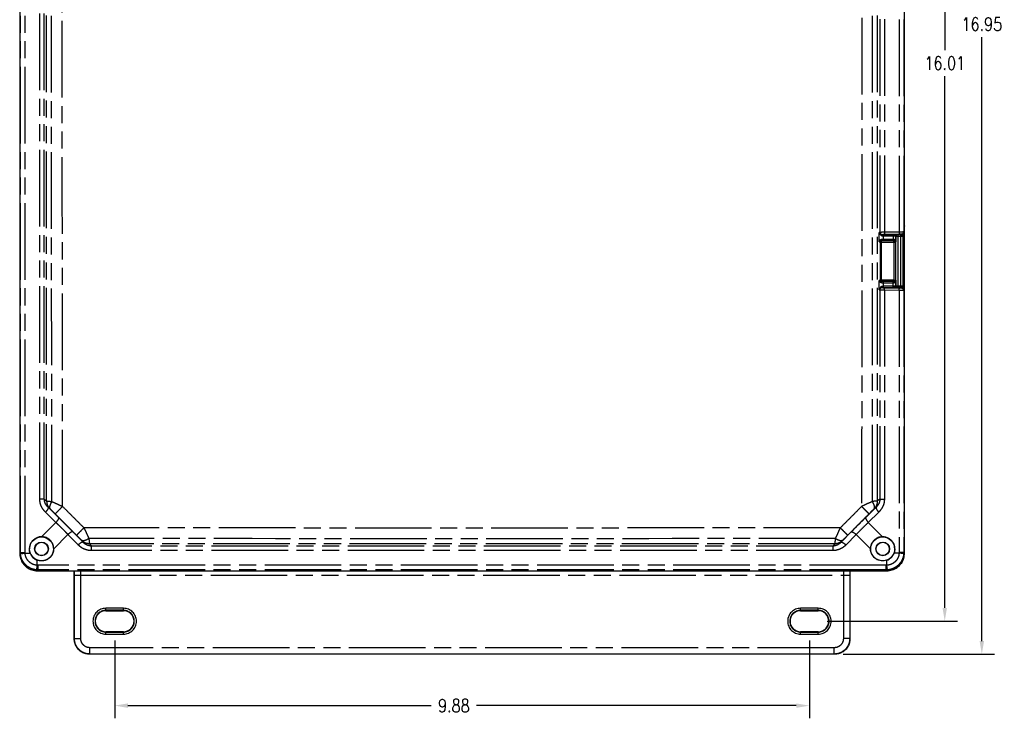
# Model space of a CAD drawing. Header units: inches. Extents: x 0 to 417, y 0 to 34.
# Tile 14 of 26: x 19 to 33, y 14 to 24. Entities that reach past the tile are written whole.
import ezdxf

# ---------------------------------------------------------------- set-up
doc = ezdxf.new("R2010")
doc.units = ezdxf.units.IN
doc.header["$LTSCALE"] = 2.42
doc.header["$MEASUREMENT"] = 0
doc.header["$PDMODE"] = 3
doc.header["$PDSIZE"] = 0.3125
doc.linetypes.add('PHANTOM', pattern=[0.8, 0.45, -0.05, 0.1, -0.05, 0.1, -0.05])
doc.layers.get('0').update_dxf_attribs({"linetype": 'CONTINUOUS'})
doc.layers.get('Defpoints').update_dxf_attribs({"linetype": 'CONTINUOUS'})
doc.layers.add('DEFAULT_3', color=7, linetype='PHANTOM')
doc.layers.add('DIMENSIONS', color=255, linetype='CONTINUOUS')
doc.styles.add('ROMAND', font='romand.shx', dxfattribs={"width": 0.8})
doc.styles.get("Standard").update_dxf_attribs({"font": 'txt', "width": 0.8})
doc.dimstyles.new('DIMSTYLE_1', dxfattribs={"dimtxt": 0.125, "dimasz": 0.1875, "dimexe": 0.18, "dimexo": 0.0625, "dimgap": 0.09, "dimtad": 0, "dimtih": 1, "dimtoh": 1, "dimzin": 4, "dimdsep": 46, "dimtxsty": 'Standard', "dimblk": '_FILLED', "dimblk1": '_FILLED', "dimblk2": '_FILLED', "dimcen": 0.09, "dimadec": 0, "dimazin": 0, "dimtfac": 1, "dimtofl": 0, "dimtmove": 0, "dimatfit": 3, "dimldrblk": '_FILLED', "dimfxl": 0, "dimtolj": 1, "dimtzin": 4, "dimarcsym": 0})

# ---------------------------------------------------------------- blocks, each defined once
blk = doc.blocks.new('_FILLED')
at = {"color": 0, "linetype": 'ByBlock'}
blk.add_solid([(0, 0), (-1, 0.167), (-1, -0.167)], dxfattribs=at)
blk = doc.blocks.new('*D12')
at = {"layer": 'Defpoints', "color": 0, "linetype": 'Continuous', "lineweight": 0}
for p in [(30.472, 31.604), (32.504, 31.604), (30.472, 14.654)]:
    blk.add_point(p, dxfattribs=at)
at = {"layer": 'DIMENSIONS', "color": 0, "linetype": 'Continuous', "lineweight": -2}
for p, q in [((30.535, 31.604), (32.684, 31.604)), ((32.504, 31.417), (32.504, 23.787)), ((32.504, 14.842), (32.504, 23.42)), ((30.535, 14.654), (32.684, 14.654))]:
    blk.add_line(p, q, dxfattribs=at)
at = {"layer": 'DIMENSIONS', "color": 0, "linetype": 'Continuous', "lineweight": -2, "xscale": 0.1875, "yscale": 0.1875, "zscale": 0.1875}
for p, rotation in [((32.504, 31.604), 90), ((32.504, 14.654), 270)]:
    blk.add_blockref('_FILLED', p, dxfattribs=dict(at, rotation=rotation))
at = {"layer": 'DIMENSIONS', "color": 0, "linetype": 'Continuous', "insert": (32.504, 23.604), "char_height": 0.1875, "attachment_point": 5, "style": 'ROMAND'}
blk.add_mtext('\\A1;16.95', dxfattribs=at)
blk = doc.blocks.new('*D13')
at = {"layer": 'Defpoints', "color": 0, "linetype": 'Continuous', "lineweight": 0}
for p in [(30.242, 31.134), (30.242, 15.124), (31.977, 15.124)]:
    blk.add_point(p, dxfattribs=at)
at = {"layer": 'DIMENSIONS', "color": 0, "linetype": 'Continuous', "lineweight": -2}
for p, q in [((30.304, 31.134), (32.157, 31.134)), ((31.977, 30.947), (31.977, 23.235)), ((31.977, 15.312), (31.977, 22.868)), ((30.304, 15.124), (32.157, 15.124))]:
    blk.add_line(p, q, dxfattribs=at)
at = {"layer": 'DIMENSIONS', "color": 0, "linetype": 'Continuous', "lineweight": -2, "xscale": 0.1875, "yscale": 0.1875, "zscale": 0.1875}
for p, rotation in [((31.977, 31.134), 90), ((31.977, 15.124), 270)]:
    blk.add_blockref('_FILLED', p, dxfattribs=dict(at, rotation=rotation))
at = {"layer": 'DIMENSIONS', "color": 0, "linetype": 'Continuous', "insert": (31.977, 23.052), "char_height": 0.1875, "attachment_point": 5, "style": 'ROMAND'}
blk.add_mtext('\\A1;16.01', dxfattribs=at)
blk = doc.blocks.new('*D14')
at = {"layer": 'Defpoints', "color": 0, "linetype": 'Continuous', "lineweight": 0}
for p in [(20.179, 14.912), (30.054, 14.912), (20.179, 13.925)]:
    blk.add_point(p, dxfattribs=at)
at = {"layer": 'DIMENSIONS', "color": 0, "linetype": 'Continuous', "lineweight": -2}
for p, q in [((20.179, 14.85), (20.179, 13.745)), ((30.054, 14.85), (30.054, 13.745)), ((20.367, 13.925), (24.678, 13.925)), ((29.867, 13.925), (25.322, 13.925))]:
    blk.add_line(p, q, dxfattribs=at)
at = {"layer": 'DIMENSIONS', "color": 0, "linetype": 'Continuous', "lineweight": -2, "xscale": 0.1875, "yscale": 0.1875, "zscale": 0.1875, "rotation": 180}
blk.add_blockref('_FILLED', (20.179, 13.925), dxfattribs=at)
at = {"layer": 'DIMENSIONS', "color": 0, "linetype": 'Continuous', "lineweight": -2, "xscale": 0.1875, "yscale": 0.1875, "zscale": 0.1875}
blk.add_blockref('_FILLED', (30.054, 13.925), dxfattribs=at)
at = {"layer": 'DIMENSIONS', "color": 0, "linetype": 'Continuous', "insert": (25, 13.925), "char_height": 0.1875, "attachment_point": 5, "style": 'ROMAND'}
blk.add_mtext('\\A1;9.88', dxfattribs=at)

msp = doc.modelspace()

# ---------------------------------------------------------------- linework, layer by layer
at = {"color": 7, "linetype": 'Continuous'}
for p, q in [((18.829, 30.168), (18.829, 16.091)), ((31.405, 16.091), (31.405, 30.168)), ((19.079, 15.841), (31.155, 15.841)), ((19.604, 14.874), (19.604, 15.841)), ((30.629, 15.841), (30.629, 14.874)), ((20.054, 15.274), (20.304, 15.274)), ((29.929, 15.274), (30.179, 15.274)), ((20.304, 14.975), (20.054, 14.975)), ((30.179, 14.975), (29.929, 14.975)), ((30.41, 14.654), (19.824, 14.654))]:
    msp.add_line(p, q, dxfattribs=at)
for centre, radius in [((19.139, 16.151), 0.17), ((19.139, 16.151), 0.0978), ((19.139, 16.151), 0.094), ((31.095, 16.151), 0.17), ((31.095, 16.151), 0.0978), ((31.095, 16.151), 0.094)]:
    msp.add_circle(centre, radius, dxfattribs=at)
for centre, start, end in [((20.054, 15.124), 90, 270), ((20.304, 15.124), 270, 90), ((29.929, 15.124), 90, 270), ((30.179, 15.124), 270, 90)]:
    msp.add_arc(centre, 0.15, start, end, dxfattribs=at)
for points, start_tangent, end_tangent in [([(31.405, 20.741), (31.405, 20.74), (31.405, 20.737)], (-0.006309, -0.99998), (0.00814, -0.999967)), ([(31.242, 20.618), (31.255, 20.618)], (1, -0.000005), (0.999982, -0.006015)), ([(31.255, 20.618), (31.267, 20.618), (31.279, 20.618), (31.288, 20.618)], (0.999982, -0.006015), (0.999838, -0.017978)), ([(31.288, 20.618), (31.296, 20.618), (31.3, 20.617)], (0.999838, -0.017978), (0.999387, 0.034996)), ([(31.3, 20.617), (31.302, 20.617)], (0.999387, 0.034996), (0.707927, -0.706286)), ([(31.258, 20.528), (31.268, 20.526), (31.269, 20.526)], (1, -0.000685), (0.858475, -0.512855)), ([(31.269, 20.526), (31.276, 20.518), (31.278, 20.508)], (0.858475, -0.512855), (0.000685, -1)), ([(31.278, 19.97), (31.276, 19.961), (31.268, 19.953), (31.258, 19.951)], (-0.000685, -1), (-1, -0.000685)), ([(31.255, 19.861), (31.242, 19.861)], (-0.999981, -0.006136), (-1, -0.000015)), ([(31.279, 19.861), (31.268, 19.861), (31.255, 19.861)], (-0.999701, -0.024469), (-0.999981, -0.006136)), ([(31.283, 19.861), (31.279, 19.861)], (-0.999603, -0.028167), (-0.999701, -0.024469)), ([(31.302, 19.862), (31.3, 19.862), (31.296, 19.861), (31.289, 19.861), (31.283, 19.861)], (-0.70728, -0.706934), (-0.999603, -0.028167)), ([(19.141, 16.324), (19.094, 16.318), (19.052, 16.3), (19.016, 16.272), (18.989, 16.236), (18.973, 16.195), (18.968, 16.151)], (-0.999997, 0.002258), (0, -1)), ([(19.312, 16.153), (19.304, 16.205), (19.279, 16.254), (19.241, 16.292), (19.192, 16.316), (19.141, 16.324)], (0.007942, 0.999968), (-0.999997, 0.002258)), ([(31.093, 16.324), (31.042, 16.316), (30.993, 16.292), (30.955, 16.254), (30.93, 16.205), (30.922, 16.153)], (-0.999997, -0.002258), (0.007942, -0.999968)), ([(31.266, 16.151), (31.261, 16.195), (31.244, 16.236), (31.218, 16.272), (31.182, 16.3), (31.139, 16.318), (31.093, 16.324)], (0, 1), (-0.999997, -0.002258)), ([(18.978, 16.091), (18.97, 16.121), (18.968, 16.151)], (-0.347782, 0.937575), (0, 1)), ([(19.312, 16.154), (19.304, 16.103), (19.284, 16.059), (19.253, 16.023), (19.213, 15.997), (19.169, 15.983), (19.124, 15.981), (19.079, 15.991)], (-0.007942, -0.999968), (-0.937575, 0.347782)), ([(31.155, 15.991), (31.116, 15.981), (31.075, 15.981), (31.036, 15.99), (30.999, 16.009), (30.968, 16.036), (30.943, 16.07), (30.928, 16.11), (30.922, 16.153)], (-0.937575, -0.347782), (-0.007942, 0.999968)), ([(31.266, 16.151), (31.264, 16.121), (31.256, 16.091)], (0, -1), (-0.347782, -0.937575)), ([(18.829, 16.091), (18.841, 16.014), (18.877, 15.944), (18.932, 15.889), (19.002, 15.854), (19.079, 15.841)], (0, -1), (1, 0)), ([(18.978, 16.091), (18.995, 16.058), (19.018, 16.03), (19.046, 16.007), (19.079, 15.991)], (0.347782, -0.937575), (0.937575, -0.347782)), ([(31.155, 15.841), (31.232, 15.854), (31.302, 15.889), (31.357, 15.944), (31.393, 16.014), (31.405, 16.091)], (1, 0), (0, 1)), ([(31.155, 15.991), (31.188, 16.007), (31.216, 16.03), (31.239, 16.058), (31.256, 16.091)], (0.937575, 0.347782), (0.347782, 0.937575)), ([(31.393, 16.014), (31.357, 15.944)], (-0.307649, -0.9515), (-0.589499, -0.807769)), ([(31.302, 15.889), (31.232, 15.854)], (-0.807769, -0.589499), (-0.9515, -0.307649)), ([(31.357, 15.944), (31.302, 15.889)], (-0.589499, -0.807769), (-0.807769, -0.589499)), ([(19.824, 14.654), (19.767, 14.662), (19.714, 14.684), (19.669, 14.719), (19.634, 14.764), (19.612, 14.817), (19.604, 14.874)], (-1, 0), (0, 1)), ([(30.629, 14.874), (30.622, 14.817), (30.6, 14.764), (30.565, 14.719), (30.519, 14.684), (30.466, 14.662), (30.41, 14.654)], (0, -1), (-1, 0))]:
    msp.add_spline(points, degree=3, dxfattribs=dict(at, start_tangent=start_tangent, end_tangent=end_tangent))
at = {"layer": 'DEFAULT_3', "color": 7, "linetype": 'PHANTOM'}
for p, q in [((18.84, 16.102), (18.84, 30.157)), ((18.905, 16.102), (18.905, 30.157)), ((19.115, 16.859), (19.115, 29.4)), ((19.179, 16.859), (19.179, 29.4)), ((31.055, 25.611), (31.055, 20.648)), ((31.119, 25.61), (31.119, 20.649)), ((31.328, 25.608), (31.328, 20.651)), ((31.394, 25.605), (31.394, 20.654)), ((31.055, 20.648), (31.047, 20.646)), ((31.047, 20.512), (31.047, 20.646)), ((31.099, 20.598), (31.242, 20.598)), ((31.106, 20.618), (31.242, 20.618)), ((31.106, 20.531), (31.106, 20.618)), ((31.328, 20.651), (31.119, 20.649)), ((31.339, 20.621), (31.129, 20.619)), ((31.242, 20.618), (31.242, 20.531)), ((31.282, 20.597), (31.282, 20.512)), ((31.284, 19.884), (31.284, 20.595)), ((31.302, 20.617), (31.304, 20.615)), ((31.314, 20.615), (31.355, 20.615)), ((31.314, 19.864), (31.314, 20.615)), ((31.314, 20.595), (31.355, 20.595)), ((31.355, 19.864), (31.355, 20.615)), ((31.365, 20.615), (31.372, 20.621)), ((31.385, 20.595), (31.392, 20.601)), ((31.385, 19.884), (31.385, 20.595)), ((31.063, 20.51), (31.047, 20.512)), ((31.076, 20.51), (31.063, 20.51)), ((31.063, 19.969), (31.063, 20.51)), ((31.076, 20.51), (31.252, 20.508)), ((31.076, 19.969), (31.076, 20.51)), ((31.079, 20.531), (31.083, 20.53)), ((31.083, 20.53), (31.258, 20.528)), ((31.106, 20.551), (31.242, 20.551)), ((31.106, 20.531), (31.242, 20.531)), ((31.252, 20.508), (31.252, 19.97)), ((31.261, 20.531), (31.258, 20.528)), ((31.282, 20.512), (31.278, 20.508)), ((31.278, 20.508), (31.278, 19.97)), ((31.047, 19.966), (31.063, 19.969)), ((31.047, 19.832), (31.047, 19.966)), ((31.076, 19.969), (31.063, 19.969)), ((31.252, 19.97), (31.076, 19.969)), ((31.079, 19.948), (31.083, 19.949)), ((31.258, 19.951), (31.083, 19.949)), ((31.242, 19.881), (31.099, 19.881)), ((31.242, 19.948), (31.106, 19.948)), ((31.106, 19.861), (31.106, 19.948)), ((31.242, 19.928), (31.106, 19.928)), ((31.242, 19.861), (31.242, 19.948)), ((31.258, 19.951), (31.261, 19.948)), ((31.278, 19.97), (31.282, 19.967)), ((31.282, 19.967), (31.282, 19.882)), ((31.355, 19.884), (31.314, 19.884)), ((31.392, 19.877), (31.385, 19.884)), ((31.047, 19.832), (31.055, 19.831)), ((31.055, 19.831), (31.055, 16.859)), ((31.242, 19.861), (31.106, 19.861)), ((31.119, 19.83), (31.328, 19.828)), ((31.119, 19.83), (31.119, 16.859)), ((31.129, 19.86), (31.339, 19.858)), ((31.304, 19.864), (31.302, 19.862)), ((31.355, 19.864), (31.314, 19.864)), ((31.328, 19.828), (31.328, 16.102)), ((31.372, 19.857), (31.365, 19.864)), ((31.394, 19.825), (31.394, 16.102)), ((19.179, 16.859), (19.115, 16.859)), ((19.179, 16.859), (19.212, 16.833)), ((31.055, 16.859), (31.022, 16.833)), ((31.055, 16.859), (31.119, 16.859)), ((19.344, 16.527), (19.196, 16.673)), ((19.232, 16.743), (19.254, 16.727)), ((19.38, 16.598), (19.232, 16.743)), ((31.002, 16.743), (30.854, 16.598)), ((31.038, 16.673), (30.89, 16.527)), ((31.002, 16.743), (30.98, 16.727)), ((19.141, 16.324), (19.344, 16.527)), ((30.89, 16.527), (31.093, 16.324)), ((19.731, 16.245), (19.585, 16.393)), ((30.649, 16.393), (30.503, 16.245)), ((19.312, 16.154), (19.515, 16.356)), ((19.66, 16.208), (19.515, 16.356)), ((19.714, 16.266), (19.731, 16.245)), ((30.52, 16.266), (30.503, 16.245)), ((30.719, 16.356), (30.574, 16.208)), ((30.719, 16.356), (30.922, 16.153)), ((18.84, 16.102), (18.829, 16.091)), ((18.84, 16.102), (18.905, 16.102)), ((19.82, 16.224), (19.846, 16.191)), ((30.388, 16.191), (19.846, 16.191)), ((19.846, 16.191), (19.846, 16.127)), ((30.388, 16.127), (19.846, 16.127)), ((30.414, 16.224), (30.388, 16.191)), ((30.388, 16.191), (30.388, 16.127)), ((31.394, 16.102), (31.328, 16.102)), ((31.394, 16.102), (31.405, 16.091)), ((18.906, 16.091), (18.978, 16.091)), ((19.079, 15.918), (19.079, 15.991)), ((31.155, 15.918), (31.155, 15.991)), ((31.328, 16.091), (31.256, 16.091)), ((19.09, 15.852), (19.079, 15.841)), ((31.144, 15.918), (19.09, 15.918)), ((19.09, 15.852), (19.09, 15.918)), ((31.144, 15.852), (19.09, 15.852)), ((31.144, 15.852), (31.144, 15.918)), ((31.144, 15.852), (31.155, 15.841)), ((19.608, 15.776), (30.626, 15.776)), ((19.608, 14.878), (19.608, 15.776)), ((19.698, 14.878), (19.698, 15.776)), ((30.536, 15.776), (30.536, 14.878)), ((30.626, 15.776), (30.626, 14.878)), ((20.304, 15.309), (20.054, 15.309)), ((20.054, 15.274), (20.054, 15.309)), ((20.304, 15.279), (20.054, 15.279)), ((20.304, 15.274), (20.304, 15.309)), ((30.179, 15.309), (29.929, 15.309)), ((29.929, 15.274), (29.929, 15.309)), ((30.179, 15.279), (29.929, 15.279)), ((30.179, 15.274), (30.179, 15.309)), ((20.054, 14.94), (20.054, 14.975)), ((20.304, 14.94), (20.304, 14.975)), ((29.929, 14.94), (29.929, 14.975)), ((30.179, 14.94), (30.179, 14.975)), ((19.604, 14.874), (19.608, 14.878)), ((19.608, 14.878), (19.698, 14.878)), ((20.054, 14.97), (20.304, 14.97)), ((20.054, 14.94), (20.304, 14.94)), ((29.929, 14.97), (30.179, 14.97)), ((29.929, 14.94), (30.179, 14.94)), ((30.626, 14.878), (30.536, 14.878)), ((30.629, 14.874), (30.626, 14.878)), ((30.406, 14.748), (19.828, 14.748)), ((19.828, 14.658), (19.828, 14.748)), ((30.406, 14.658), (30.406, 14.748)), ((19.824, 14.654), (19.828, 14.658)), ((30.406, 14.658), (19.828, 14.658)), ((30.41, 14.654), (30.406, 14.658))]:
    msp.add_line(p, q, dxfattribs=at)
for centre, radius, start, end in [((20.054, 15.124), 0.184, 90, 270), ((20.054, 15.124), 0.154, 90, 270), ((20.304, 15.124), 0.184, 270, 90), ((20.304, 15.124), 0.154, 270, 90), ((29.929, 15.124), 0.184, 90, 270), ((29.929, 15.124), 0.154, 90, 270), ((30.179, 15.124), 0.184, 270, 90), ((30.179, 15.124), 0.154, 270, 90)]:
    msp.add_arc(centre, radius, start, end, dxfattribs=at)
for points, start_tangent, end_tangent in [([(19.212, 16.833), (19.212, 23.129), (19.212, 29.426)], (0.000056, 1), (-0.000056, 1)), ([(19.286, 16.824), (19.282, 23.128), (19.286, 29.434)], (-0.001206, 0.999999), (0.001206, 0.999999)), ([(19.438, 16.755), (19.435, 21), (19.435, 25.249), (19.438, 29.504)], (-0.001214, 0.999999), (0.001214, 0.999999)), ([(30.795, 29.504), (30.799, 25.26), (30.799, 21.01), (30.795, 16.755)], (0.001214, -0.999999), (-0.001214, -0.999999)), ([(30.948, 16.824), (30.951, 23.129), (30.948, 29.434)], (0.001206, 0.999999), (-0.001206, 0.999999)), ([(31.022, 16.833), (31.022, 23.129), (31.022, 29.426)], (-0.000056, 1), (0.000056, 1)), ([(31.047, 20.646), (31.049, 20.637), (31.053, 20.628), (31.058, 20.62), (31.064, 20.613)], (0.167828, -0.985816), (0.68463, -0.728891)), ([(31.047, 20.646), (31.05, 20.641), (31.054, 20.636), (31.058, 20.631), (31.063, 20.627)], (0.358504, -0.933528), (0.824015, -0.566567)), ([(31.119, 20.649), (31.104, 20.649), (31.09, 20.649), (31.077, 20.648), (31.067, 20.648), (31.059, 20.648), (31.055, 20.648)], (-0.999978, -0.006673), (-0.994641, -0.103393)), ([(31.055, 20.648), (31.057, 20.636), (31.063, 20.627)], (0.004478, -0.99999), (0.695123, -0.718891)), ([(31.063, 20.627), (31.065, 20.623), (31.065, 20.618), (31.064, 20.613)], (0.571655, -0.820494), (-0.367453, -0.930042)), ([(31.063, 20.627), (31.07, 20.623), (31.077, 20.621), (31.087, 20.619), (31.097, 20.618)], (0.810736, -0.585412), (0.999949, 0.010135)), ([(31.064, 20.613), (31.07, 20.607), (31.079, 20.602), (31.089, 20.599), (31.099, 20.598)], (0.683877, -0.729597), (0.999991, 0.00433)), ([(31.129, 20.619), (31.121, 20.619), (31.112, 20.619), (31.104, 20.619), (31.097, 20.618)], (-0.999955, -0.009532), (-0.999349, -0.036089)), ([(31.097, 20.618), (31.098, 20.616), (31.099, 20.608), (31.099, 20.598)], (0.977016, -0.213167), (0.003094, -0.999995)), ([(31.097, 20.618), (31.101, 20.618), (31.106, 20.618)], (0.999995, 0.003134), (1, -0.000009)), ([(31.119, 20.649), (31.121, 20.634), (31.124, 20.623), (31.129, 20.619)], (0.008416, -0.999965), (0.997425, -0.071711)), ([(31.242, 20.598), (31.251, 20.598), (31.259, 20.598)], (1, -0.000001), (0.999851, -0.017262)), ([(31.259, 20.598), (31.267, 20.598), (31.273, 20.598), (31.278, 20.598), (31.281, 20.597)], (0.999851, -0.017262), (0.99981, -0.019491)), ([(31.302, 20.617), (31.292, 20.614), (31.285, 20.607), (31.282, 20.597)], (-1, -0.000685), (-0.000685, -1)), ([(31.304, 20.615), (31.294, 20.613), (31.286, 20.605), (31.284, 20.595)], (-1, -0.000685), (-0.000685, -1)), ([(31.284, 20.595), (31.288, 20.595), (31.299, 20.595), (31.314, 20.595)], (0.950688, -0.310148), (1, -0.000023)), ([(31.304, 20.615), (31.305, 20.615), (31.309, 20.615), (31.314, 20.615)], (0.683367, -0.730075), (1, -0.000018)), ([(31.394, 20.654), (31.393, 20.654), (31.391, 20.653), (31.387, 20.653), (31.381, 20.653), (31.372, 20.652), (31.361, 20.652), (31.346, 20.651), (31.328, 20.651)], (-0.60972, -0.792617), (-0.999923, -0.012389)), ([(31.328, 20.651), (31.33, 20.636), (31.334, 20.625), (31.339, 20.621)], (0.008416, -0.999965), (0.997425, -0.071711)), ([(31.372, 20.621), (31.356, 20.621), (31.339, 20.621)], (-0.999813, -0.019357), (-0.999955, -0.009523)), ([(31.355, 20.615), (31.36, 20.615), (31.364, 20.615), (31.365, 20.615)], (1, -0.000044), (0.716414, 0.697675)), ([(31.355, 20.595), (31.37, 20.595), (31.381, 20.595), (31.385, 20.595)], (1, -0.000048), (0.94872, 0.316117)), ([(31.365, 20.615), (31.375, 20.613), (31.383, 20.605), (31.385, 20.595)], (1, -0.000685), (0.000685, -1)), ([(31.372, 20.621), (31.375, 20.623), (31.379, 20.625), (31.383, 20.63), (31.387, 20.634), (31.39, 20.64), (31.392, 20.645), (31.394, 20.65), (31.394, 20.654)], (0.995845, 0.091063), (0.063827, 0.997961)), ([(31.372, 20.621), (31.382, 20.619), (31.389, 20.611), (31.392, 20.601)], (1, -0.00069), (0.000685, -1)), ([(31.392, 20.601), (31.392, 20.603), (31.392, 20.608), (31.393, 20.614), (31.393, 20.622), (31.393, 20.631), (31.394, 20.639), (31.394, 20.647), (31.394, 20.654)], (0.706731, 0.707483), (0.0314, 0.999507)), ([(31.047, 20.512), (31.05, 20.523), (31.055, 20.532), (31.061, 20.54), (31.068, 20.545), (31.076, 20.549), (31.086, 20.551)], (0.187727, 0.982221), (0.999923, -0.012424)), ([(31.047, 20.512), (31.051, 20.517), (31.055, 20.522), (31.06, 20.526), (31.066, 20.528), (31.072, 20.53), (31.079, 20.531)], (0.465133, 0.885241), (0.999776, -0.021179)), ([(31.063, 20.51), (31.066, 20.52), (31.073, 20.527), (31.083, 20.53)], (0.004478, 0.99999), (0.999989, 0.004614)), ([(31.076, 20.51), (31.077, 20.52), (31.079, 20.527), (31.083, 20.53)], (0.008416, 0.999965), (0.997425, 0.071711)), ([(31.086, 20.551), (31.085, 20.541), (31.082, 20.534), (31.079, 20.531)], (-0.008469, -0.999964), (-0.997469, -0.071107)), ([(31.079, 20.531), (31.088, 20.531), (31.097, 20.531), (31.106, 20.531)], (0.999954, -0.009601), (1, 0.000006)), ([(31.086, 20.551), (31.092, 20.551), (31.099, 20.551), (31.106, 20.551)], (0.999918, -0.012811), (1, 0.000001)), ([(31.242, 20.551), (31.248, 20.551), (31.254, 20.551)], (1, -0.000002), (0.999919, 0.012755)), ([(31.242, 20.531), (31.251, 20.531), (31.261, 20.531)], (1, -0.000018), (0.999964, 0.00846)), ([(31.252, 20.508), (31.253, 20.518), (31.255, 20.526), (31.258, 20.528)], (0.008416, 0.999965), (0.997425, 0.071711)), ([(31.252, 20.508), (31.261, 20.508), (31.269, 20.508), (31.276, 20.508), (31.278, 20.508)], (0.999999, 0.001712), (0.998656, -0.051819)), ([(31.254, 20.551), (31.255, 20.541), (31.258, 20.533), (31.261, 20.531)], (0.008535, -0.999964), (0.996853, -0.079269)), ([(31.254, 20.551), (31.263, 20.549), (31.269, 20.544), (31.274, 20.538), (31.278, 20.531), (31.281, 20.522), (31.282, 20.512)], (0.999937, 0.011208), (0.022276, -0.999752)), ([(31.079, 19.948), (31.072, 19.949), (31.066, 19.951), (31.06, 19.953), (31.055, 19.957), (31.051, 19.961), (31.047, 19.966)], (-0.999776, -0.021179), (-0.465135, 0.88524)), ([(31.086, 19.928), (31.076, 19.93), (31.068, 19.933), (31.061, 19.939), (31.055, 19.947), (31.05, 19.956), (31.047, 19.966)], (-0.999923, -0.012424), (-0.187728, 0.982221)), ([(31.083, 19.949), (31.073, 19.952), (31.066, 19.959), (31.063, 19.969)], (-0.999989, 0.004614), (-0.004478, 0.99999)), ([(31.099, 19.881), (31.09, 19.88), (31.081, 19.877), (31.071, 19.873), (31.064, 19.866)], (-0.999991, 0.004315), (-0.684186, -0.729307)), ([(31.076, 19.969), (31.077, 19.959), (31.079, 19.952), (31.083, 19.949)], (0.008459, -0.999964), (0.997426, -0.071704)), ([(31.106, 19.948), (31.092, 19.948), (31.079, 19.948)], (-1, -0.000015), (-0.999954, -0.009615)), ([(31.086, 19.928), (31.085, 19.938), (31.082, 19.945), (31.079, 19.948)], (-0.008834, 0.999961), (-0.997491, 0.070794)), ([(31.106, 19.928), (31.096, 19.928), (31.086, 19.928)], (-1, -0.000002), (-0.999918, -0.012809)), ([(31.097, 19.861), (31.098, 19.863), (31.099, 19.871), (31.099, 19.881)], (0.977032, 0.213095), (0.003097, 0.999995)), ([(31.261, 19.948), (31.251, 19.948), (31.242, 19.948)], (-0.999964, 0.008482), (-1, 0.000027)), ([(31.254, 19.928), (31.248, 19.928), (31.242, 19.928)], (-0.999919, 0.01276), (-1, 0.000003)), ([(31.259, 19.881), (31.251, 19.881), (31.242, 19.881)], (-0.999844, -0.017674), (-1, -0.000002)), ([(31.252, 19.97), (31.253, 19.961), (31.255, 19.953), (31.258, 19.951)], (0.008416, -0.999965), (0.997425, -0.071711)), ([(31.252, 19.97), (31.261, 19.97), (31.269, 19.97), (31.276, 19.97), (31.278, 19.97)], (0.999999, -0.001712), (0.998656, 0.051819)), ([(31.282, 19.967), (31.281, 19.957), (31.278, 19.948), (31.274, 19.941), (31.269, 19.934), (31.263, 19.93), (31.254, 19.928)], (-0.022272, -0.999752), (-0.999937, 0.011208)), ([(31.254, 19.928), (31.255, 19.938), (31.258, 19.945), (31.261, 19.948)], (0.007696, 0.99997), (0.996775, 0.080242)), ([(31.282, 19.882), (31.281, 19.882), (31.278, 19.881), (31.273, 19.881), (31.267, 19.881), (31.259, 19.881)], (-0.554618, -0.832105), (-0.999844, -0.017674)), ([(31.302, 19.862), (31.292, 19.865), (31.285, 19.872), (31.282, 19.882)], (-1, 0.000685), (-0.000685, 1)), ([(31.314, 19.884), (31.299, 19.884), (31.288, 19.884), (31.284, 19.884)], (-1, -0.000023), (-0.950692, -0.310137)), ([(31.304, 19.864), (31.294, 19.866), (31.286, 19.874), (31.284, 19.884)], (-1, 0.000685), (-0.000685, 1)), ([(31.385, 19.884), (31.381, 19.884), (31.37, 19.884), (31.355, 19.884)], (-0.948721, 0.316113), (-1, -0.000048)), ([(31.365, 19.864), (31.375, 19.866), (31.383, 19.874), (31.385, 19.884)], (1, 0.000686), (0.000686, 1)), ([(31.372, 19.857), (31.382, 19.86), (31.389, 19.867), (31.392, 19.877)], (1, 0.000689), (0.000685, 1)), ([(31.394, 19.825), (31.394, 19.832), (31.394, 19.84), (31.393, 19.849), (31.393, 19.857), (31.393, 19.865), (31.392, 19.871), (31.392, 19.876), (31.392, 19.877)], (-0.031415, 0.999506), (-0.706728, 0.707485)), ([(31.064, 19.866), (31.058, 19.859), (31.053, 19.851), (31.049, 19.842), (31.047, 19.832)], (-0.684579, -0.728939), (-0.167833, -0.985815)), ([(31.063, 19.852), (31.058, 19.848), (31.054, 19.843), (31.05, 19.838), (31.047, 19.832)], (-0.824003, -0.566586), (-0.358537, -0.933516)), ([(31.055, 19.831), (31.057, 19.843), (31.063, 19.852)], (0.004478, 0.99999), (0.695123, 0.718891)), ([(31.055, 19.831), (31.059, 19.831), (31.066, 19.831), (31.077, 19.83), (31.09, 19.83), (31.104, 19.83), (31.119, 19.83)], (0.99464, -0.103398), (0.999978, -0.006672)), ([(31.063, 19.852), (31.065, 19.856), (31.065, 19.861), (31.064, 19.866)], (0.57157, 0.820553), (-0.367544, 0.930006)), ([(31.097, 19.861), (31.088, 19.86), (31.079, 19.859), (31.07, 19.856), (31.063, 19.852)], (-0.999949, 0.010131), (-0.810801, -0.585322)), ([(31.106, 19.861), (31.102, 19.861), (31.097, 19.861)], (-1, -0.000018), (-0.999995, 0.003143)), ([(31.097, 19.861), (31.104, 19.86), (31.112, 19.86), (31.121, 19.86), (31.129, 19.86)], (0.999349, -0.036089), (0.999955, -0.009532)), ([(31.119, 19.83), (31.121, 19.845), (31.124, 19.856), (31.129, 19.86)], (0.008416, 0.999965), (0.997425, 0.071711)), ([(31.314, 19.864), (31.309, 19.864), (31.305, 19.864), (31.304, 19.864)], (-1, -0.000018), (-0.683368, -0.730074)), ([(31.328, 19.828), (31.33, 19.843), (31.334, 19.854), (31.339, 19.858)], (0.008416, 0.999965), (0.997425, 0.071711)), ([(31.328, 19.828), (31.346, 19.828), (31.361, 19.827), (31.372, 19.827), (31.381, 19.826), (31.387, 19.826), (31.391, 19.826), (31.393, 19.825), (31.394, 19.825)], (0.999923, -0.012389), (0.609714, -0.792621)), ([(31.339, 19.858), (31.356, 19.858), (31.372, 19.857)], (0.999955, -0.009521), (0.999813, -0.019362)), ([(31.365, 19.864), (31.364, 19.864), (31.36, 19.864), (31.355, 19.864)], (-0.716409, 0.697681), (-1, -0.000044)), ([(31.394, 19.825), (31.394, 19.829), (31.392, 19.834), (31.39, 19.84), (31.387, 19.845), (31.383, 19.85), (31.379, 19.854), (31.375, 19.856), (31.372, 19.857)], (-0.063845, 0.99796), (-0.995841, 0.091103)), ([(19.196, 16.673), (19.174, 16.697), (19.153, 16.727), (19.134, 16.763), (19.12, 16.807), (19.115, 16.859)], (-0.711882, 0.7023), (0.000898, 1)), ([(19.232, 16.743), (19.218, 16.759), (19.205, 16.777), (19.192, 16.8), (19.183, 16.827), (19.179, 16.859)], (-0.716833, 0.697245), (-0.014923, 0.999889)), ([(19.212, 16.833), (19.226, 16.831), (19.251, 16.828), (19.286, 16.824)], (0.994522, -0.104531), (0.99389, -0.110374)), ([(19.212, 16.833), (19.216, 16.794), (19.23, 16.758), (19.254, 16.727)], (-0.023816, -0.999716), (0.702965, -0.711224)), ([(19.286, 16.824), (19.263, 16.781), (19.254, 16.744), (19.262, 16.718)], (-0.564576, -0.825381), (0.666426, -0.745571)), ([(19.286, 16.824), (19.333, 16.803), (19.385, 16.779), (19.438, 16.755)], (0.911062, -0.412269), (0.907175, -0.420754)), ([(30.948, 16.824), (30.875, 16.792), (30.795, 16.755)], (-0.911163, -0.412046), (-0.907158, -0.420791)), ([(31.022, 16.833), (31.008, 16.831), (30.983, 16.829), (30.948, 16.824)], (-0.997673, -0.068184), (-0.993974, -0.109615)), ([(30.972, 16.718), (30.98, 16.744), (30.971, 16.781), (30.948, 16.824)], (0.66642, 0.745577), (-0.564572, 0.825384)), ([(30.98, 16.727), (31.004, 16.758), (31.018, 16.794), (31.022, 16.833)], (0.702963, 0.711227), (-0.02379, 0.999717)), ([(31.055, 16.859), (31.051, 16.827), (31.042, 16.8), (31.029, 16.778), (31.016, 16.759), (31.002, 16.743)], (-0.014968, -0.999888), (-0.716832, -0.697246)), ([(31.119, 16.859), (31.114, 16.807), (31.1, 16.763), (31.081, 16.727), (31.06, 16.697), (31.038, 16.673)], (0.000925, -1), (-0.71188, -0.702302)), ([(19.232, 16.743), (19.233, 16.729), (19.22, 16.704), (19.196, 16.673)], (0.632478, -0.774578), (-0.656846, -0.754025)), ([(19.254, 16.727), (19.255, 16.725), (19.258, 16.722), (19.262, 16.718)], (0.784866, -0.619665), (0.715701, -0.698407)), ([(19.262, 16.718), (19.284, 16.697), (19.308, 16.673), (19.333, 16.649)], (0.715704, -0.698404), (0.707139, -0.707075)), ([(19.438, 16.755), (19.399, 16.715), (19.365, 16.681), (19.342, 16.658), (19.333, 16.649)], (-0.707072, -0.707141), (-0.660538, -0.750793)), ([(19.438, 16.755), (19.54, 16.653), (19.641, 16.552), (19.742, 16.451)], (0.707161, -0.707053), (0.707059, -0.707155)), ([(30.795, 16.755), (30.694, 16.653), (30.593, 16.552), (30.492, 16.451)], (-0.707161, -0.707053), (-0.707059, -0.707155)), ([(30.901, 16.649), (30.892, 16.658), (30.869, 16.681), (30.835, 16.715), (30.795, 16.755)], (-0.660538, 0.750793), (-0.707072, 0.707141)), ([(30.972, 16.718), (30.938, 16.686), (30.901, 16.649)], (-0.715703, -0.698405), (-0.707138, -0.707075)), ([(30.98, 16.727), (30.979, 16.725), (30.976, 16.722), (30.972, 16.718)], (-0.784985, -0.619515), (-0.7157, -0.698408)), ([(31.002, 16.743), (31.001, 16.729), (31.014, 16.704), (31.038, 16.673)], (-0.632478, -0.774578), (0.656846, -0.754025)), ([(19.333, 16.649), (19.434, 16.548), (19.535, 16.447), (19.636, 16.345)], (0.707138, -0.707076), (0.707076, -0.707138)), ([(19.38, 16.598), (19.38, 16.583), (19.367, 16.558), (19.344, 16.527)], (0.632478, -0.774578), (-0.656846, -0.754025)), ([(19.515, 16.356), (19.459, 16.414), (19.401, 16.471), (19.344, 16.527)], (-0.692425, 0.721489), (-0.721471, 0.692445)), ([(19.585, 16.393), (19.518, 16.461), (19.448, 16.53), (19.38, 16.598)], (-0.702307, 0.711874), (-0.71186, 0.702321)), ([(30.901, 16.649), (30.8, 16.548), (30.699, 16.447), (30.598, 16.345)], (-0.707138, -0.707076), (-0.707076, -0.707138)), ([(30.854, 16.598), (30.786, 16.53), (30.716, 16.461), (30.649, 16.393)], (-0.71186, -0.702321), (-0.702307, -0.711874)), ([(30.89, 16.527), (30.833, 16.471), (30.775, 16.414), (30.719, 16.356)], (-0.721471, -0.692445), (-0.692425, -0.721489)), ([(30.854, 16.598), (30.854, 16.583), (30.867, 16.558), (30.89, 16.527)], (-0.632478, -0.774578), (0.656846, -0.754025)), ([(19.585, 16.393), (19.57, 16.393), (19.545, 16.38), (19.515, 16.356)], (-0.774578, 0.632478), (-0.754024, -0.656846)), ([(19.742, 16.451), (19.702, 16.411), (19.668, 16.377), (19.645, 16.354), (19.636, 16.345)], (-0.707142, -0.707072), (-0.750761, -0.660574)), ([(30.492, 16.451), (26.909, 16.448), (23.326, 16.448), (19.742, 16.451)], (-0.999999, -0.001205), (-0.999999, 0.001205)), ([(19.742, 16.451), (19.767, 16.397), (19.791, 16.346), (19.812, 16.299)], (0.420755, -0.907174), (0.412228, -0.911081)), ([(30.492, 16.451), (30.455, 16.371), (30.422, 16.299)], (-0.420796, -0.907155), (-0.412026, -0.911172)), ([(30.598, 16.345), (30.589, 16.354), (30.566, 16.377), (30.532, 16.411), (30.492, 16.451)], (-0.750783, 0.660548), (-0.707141, 0.707073)), ([(30.649, 16.393), (30.663, 16.393), (30.688, 16.38), (30.719, 16.356)], (0.774578, 0.632478), (0.754025, -0.656846)), ([(19.636, 16.345), (19.661, 16.321), (19.685, 16.296), (19.706, 16.275)], (0.707075, -0.707139), (0.698404, -0.715704)), ([(19.731, 16.245), (19.716, 16.245), (19.691, 16.232), (19.66, 16.208)], (-0.774578, 0.632478), (-0.754025, -0.656846)), ([(19.812, 16.299), (19.769, 16.275), (19.731, 16.267), (19.706, 16.275)], (-0.825379, -0.56458), (-0.74555, 0.66645)), ([(19.706, 16.275), (19.71, 16.271), (19.713, 16.268), (19.714, 16.266)], (0.698408, -0.7157), (0.619665, -0.784866)), ([(19.82, 16.224), (19.781, 16.229), (19.745, 16.243), (19.714, 16.266)], (-0.999716, -0.023814), (-0.711224, 0.702965)), ([(19.846, 16.191), (19.815, 16.196), (19.788, 16.205), (19.765, 16.217), (19.746, 16.231), (19.731, 16.245)], (-0.999889, 0.014925), (-0.697245, 0.716833)), ([(30.422, 16.299), (25.117, 16.296), (19.812, 16.299)], (-0.999999, -0.001191), (-0.999999, 0.001191)), ([(19.812, 16.299), (19.816, 16.264), (19.819, 16.238), (19.82, 16.224)], (0.110365, -0.993891), (0.104517, -0.994523)), ([(30.503, 16.245), (30.488, 16.231), (30.469, 16.217), (30.446, 16.205), (30.419, 16.196), (30.388, 16.191)], (-0.697246, -0.716832), (-0.999888, -0.014967)), ([(30.422, 16.299), (30.418, 16.264), (30.415, 16.238), (30.414, 16.224)], (-0.120905, -0.992664), (-0.116107, -0.993237)), ([(30.52, 16.266), (30.489, 16.243), (30.453, 16.229), (30.414, 16.224)], (-0.711224, -0.702965), (-0.999716, 0.023814)), ([(30.528, 16.275), (30.502, 16.267), (30.465, 16.275), (30.422, 16.299)], (-0.745546, -0.666454), (-0.825377, 0.564582)), ([(30.503, 16.245), (30.518, 16.245), (30.543, 16.232), (30.574, 16.208)], (0.774578, 0.632478), (0.754025, -0.656846)), ([(30.528, 16.275), (30.524, 16.271), (30.521, 16.268), (30.52, 16.266)], (-0.698413, -0.715695), (-0.61972, -0.784823)), ([(30.598, 16.345), (30.561, 16.308), (30.528, 16.275)], (-0.707075, -0.707138), (-0.698405, -0.715702)), ([(18.84, 16.084), (18.84, 16.093), (18.84, 16.102)], (-0.072559, 0.997364), (-0.000217, 1)), ([(18.906, 16.091), (18.906, 16.097), (18.905, 16.102)], (-0.072558, 0.997364), (0.000094, 1)), ([(19.846, 16.127), (19.795, 16.133), (19.751, 16.147), (19.714, 16.165), (19.685, 16.186), (19.66, 16.208)], (-1, -0.000894), (-0.7023, 0.711882)), ([(30.414, 16.224), (25.117, 16.224), (19.82, 16.224)], (-1, 0.000055), (-1, -0.000055)), ([(30.574, 16.208), (30.549, 16.186), (30.52, 16.165), (30.483, 16.147), (30.439, 16.133), (30.388, 16.127)], (-0.702302, -0.71188), (-1, 0.000929)), ([(31.328, 16.102), (31.328, 16.097), (31.328, 16.091)], (0.00003, -1), (-0.072579, -0.997363)), ([(31.394, 16.102), (31.394, 16.093), (31.394, 16.084)], (-0.000262, -1), (-0.072554, -0.997365)), ([(18.84, 16.084), (18.849, 16.086), (18.872, 16.088), (18.906, 16.091)], (0.675889, 0.737004), (0.996621, 0.082135)), ([(19.072, 15.853), (19.049, 15.856), (19.025, 15.861), (18.999, 15.869), (18.972, 15.882), (18.944, 15.899), (18.916, 15.922), (18.893, 15.948), (18.875, 15.975), (18.862, 15.999), (18.853, 16.023), (18.846, 16.045), (18.842, 16.065), (18.84, 16.084)], (-0.997364, 0.072558), (-0.072558, 0.997364)), ([(19.079, 15.918), (19.062, 15.92), (19.044, 15.924), (19.024, 15.93), (19.004, 15.939), (18.983, 15.952), (18.962, 15.97), (18.944, 15.989), (18.931, 16.009), (18.921, 16.028), (18.915, 16.045), (18.91, 16.062), (18.907, 16.077), (18.906, 16.091)], (-0.998256, 0.05903), (-0.058942, 0.998261)), ([(31.328, 16.091), (31.326, 16.075), (31.323, 16.056), (31.316, 16.037), (31.307, 16.016), (31.294, 15.995), (31.277, 15.974), (31.257, 15.957), (31.237, 15.943), (31.219, 15.934), (31.201, 15.927), (31.184, 15.923), (31.169, 15.92), (31.155, 15.918)], (-0.05903, -0.998256), (-0.998261, -0.058942)), ([(31.394, 16.084), (31.391, 16.062), (31.386, 16.037), (31.377, 16.012), (31.365, 15.984), (31.347, 15.956), (31.324, 15.929), (31.298, 15.905), (31.272, 15.887), (31.247, 15.874), (31.224, 15.865), (31.202, 15.859), (31.181, 15.855), (31.162, 15.853)], (-0.072558, -0.997364), (-0.997364, -0.072558)), ([(31.394, 16.084), (31.385, 16.086), (31.362, 16.088), (31.328, 16.091)], (-0.67584, 0.737048), (-0.996622, 0.082131)), ([(19.072, 15.853), (19.073, 15.862), (19.076, 15.885), (19.079, 15.918)], (0.737048, 0.67584), (0.082131, 0.996622)), ([(19.09, 15.852), (19.081, 15.852), (19.072, 15.853)], (-1, 0.000262), (-0.997365, 0.072554)), ([(19.09, 15.918), (19.084, 15.918), (19.079, 15.918)], (-1, -0.00003), (-0.997363, 0.072579)), ([(19.608, 15.776), (19.608, 15.834), (19.608, 15.841)], (-0.000028, 1), (0.006062, 0.999982)), ([(19.698, 15.776), (19.698, 15.816), (19.698, 15.841)], (-0.000004, 1), (0.01316, 0.999913)), ([(30.536, 15.841), (30.536, 15.816), (30.536, 15.776)], (0.01316, -0.999913), (-0.000004, -1)), ([(30.626, 15.841), (30.626, 15.834), (30.626, 15.776)], (0.006062, -0.999982), (-0.000028, -1)), ([(31.155, 15.918), (31.15, 15.918), (31.144, 15.918)], (-0.997364, -0.072558), (-1, 0.000094)), ([(31.162, 15.853), (31.153, 15.852), (31.144, 15.852)], (-0.997364, -0.072559), (-1, -0.000217)), ([(31.162, 15.853), (31.161, 15.862), (31.158, 15.885), (31.155, 15.918)], (-0.737004, 0.675889), (-0.082135, 0.996621)), ([(19.828, 14.658), (19.779, 14.663), (19.732, 14.679), (19.69, 14.706), (19.656, 14.74), (19.629, 14.782), (19.613, 14.829), (19.608, 14.878)], (-1, 0.000374), (-0.000361, 1)), ([(19.828, 14.748), (19.799, 14.751), (19.771, 14.76), (19.747, 14.776), (19.726, 14.797), (19.71, 14.821), (19.701, 14.849), (19.698, 14.878)], (-1, 0.000193), (-0.000164, 1)), ([(30.536, 14.878), (30.533, 14.849), (30.523, 14.821), (30.508, 14.797), (30.487, 14.776), (30.463, 14.76), (30.435, 14.751), (30.406, 14.748)], (-0.000193, -1), (-1, -0.000164)), ([(30.626, 14.878), (30.621, 14.829), (30.604, 14.782), (30.578, 14.74), (30.543, 14.706), (30.502, 14.679), (30.455, 14.663), (30.406, 14.658)], (-0.000374, -1), (-1, -0.000361))]:
    msp.add_spline(points, degree=3, dxfattribs=dict(at, start_tangent=start_tangent, end_tangent=end_tangent))

# ---------------------------------------------------------------- dimensions: what is measured, and where the dimension line sits
at = {"layer": 'DIMENSIONS', "color": 2, "linetype": 'Continuous'}
for base, p1, p2, angle, picture, middle in [((32.504, 31.604), (30.472, 14.654), (30.472, 31.604), 90, '*D12', (32.504, 23.604)), ((31.977, 15.124), (30.242, 31.134), (30.242, 15.124), 270, '*D13', (31.977, 23.052)), ((20.179432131, 13.925212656), (30.054432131, 14.912459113), (20.179432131, 14.912459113), 180, '*D14', (25.000071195, 13.925212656))]:
    dim = msp.add_linear_dim(base=base, p1=p1, p2=p2, angle=angle, dimstyle='DIMSTYLE_1', override={"dimtxt": 0.1875, "dimtxsty": 'ROMAND'}, dxfattribs=at)
    dim.commit()
    dim.dimension.update_dxf_attribs({"geometry": picture, "text_midpoint": middle, "dimtype": 160})

doc.saveas('drawing.dxf')
